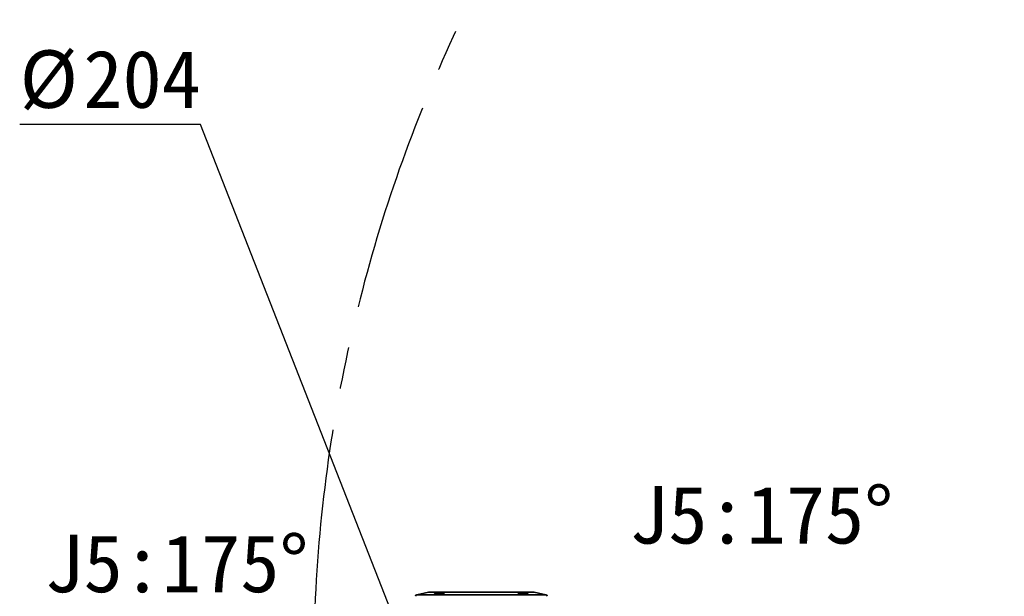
# Model space of a CAD drawing. Header units: millimetres. Extents: x 0 to 4200, y 0 to 2974.
# Tile 29 of 40: x 1976 to 2574, y 1869 to 2220. Entities that reach past the tile are written whole.
import ezdxf

# ---------------------------------------------------------------- set-up
doc = ezdxf.new("R2010")
doc.units = ezdxf.units.MM
doc.header["$LTSCALE"] = 10
doc.linetypes.add('CENTERX2', pattern=[20.32, 12.7, -2.54, 2.54, -2.54])
doc.layers.add('中心线层', color=6, linetype='CENTERX2', lineweight=25)
doc.layers.add('标注层', color=150, linetype='Continuous')
doc.styles.add('SLDTEXTSTYLE1', font='仿宋_GB2312')
doc.dimstyles.new('SLDDIMSTYLE0', dxfattribs={"dimtxt": 35, "dimasz": 40, "dimexe": 0, "dimexo": 0.0625, "dimgap": 8.75, "dimtad": 0, "dimtih": 1, "dimtoh": 1, "dimrnd": 1e-09, "dimzin": 12, "dimdsep": 46, "dimtxsty": 'SLDTEXTSTYLE1', "dimsah": 1, "dimcen": 0, "dimadec": 0, "dimazin": 3, "dimtfac": 1, "dimtdec": 3, "dimtofl": 0, "dimtmove": 0, "dimatfit": 3, "dimfxl": 1, "dimfrac": 2, "dimtolj": 1, "dimtzin": 12, "dimarcsym": 0})

# ---------------------------------------------------------------- blocks, each defined once
blk = doc.blocks.new('_D_3')
at = {"layer": '标注层'}
for p, q in [((3842.05, 2336.14), (3963.72, 2417.76)), ((3963.72, 2417.76), (4093.89, 2417.76))]:
    blk.add_line(p, q, dxfattribs=at)
blk.add_solid([(3842.05, 2336.14), (3878.05, 2354.27), (3872.48, 2362.58)], dxfattribs=at)
at = {"layer": '标注层', "char_height": 35, "attachment_point": 1, "style": 'SLDTEXTSTYLE1'}
for s, insert in [('%%c', (3973.72, 2462.88)), ('1844', (4012.42, 2462.88))]:
    blk.add_mtext(s, dxfattribs=dict(at, insert=insert))
blk = doc.blocks.new('_D_4')
at = {"layer": '标注层'}
for p, q in [((2085.63, 2156.08), (1975.83, 2156.08)), ((2219.16, 1815.46), (2085.63, 2156.08))]:
    blk.add_line(p, q, dxfattribs=at)
blk.add_solid([(2219.16, 1815.46), (2209.21, 1854.52), (2199.9, 1850.87)], dxfattribs=at)
at = {"layer": '标注层', "char_height": 35, "attachment_point": 1, "style": 'SLDTEXTSTYLE1'}
for s, insert in [('%%c', (1975.83, 2201.2)), ('204', (2014.53, 2201.2))]:
    blk.add_mtext(s, dxfattribs=dict(at, insert=insert))

msp = doc.modelspace()

# ---------------------------------------------------------------- linework, layer by layer
at = {"color": 7, "linetype": 'Continuous', "lineweight": 35}
for p, q in [((2224.207, 1871.954), (2217.151, 1870.367)), ((2288.316, 1871.979), (2224.426, 1871.979)), ((2278.926, 1871.344), (2278.868, 1871.445)), ((2295.59, 1870.367), (2288.535, 1871.954))]:
    msp.add_line(p, q, dxfattribs=at)
at = {"color": 8, "linetype": 'Continuous', "lineweight": 35}
for p, q in [((2284.119, 1870.367), (2217.151, 1870.367)), ((2279.128, 1871.954), (2224.207, 1871.954)), ((2288.535, 1871.954), (2279.128, 1871.954)), ((2295.59, 1870.367), (2284.119, 1870.367))]:
    msp.add_line(p, q, dxfattribs=at)
at = {"color": 7, "linetype": 'Continuous', "lineweight": 35, "flags": 128}
for points in [[(2229.295, 1870.651), (2229.083, 1870.497), (2229.004, 1870.432)], [(2283.804, 1870.4), (2283.701, 1870.487), (2283.491, 1870.641)]]:
    msp.add_lwpolyline(points, dxfattribs=at)
at = {"color": 7, "linetype": 'Continuous', "lineweight": 35}
for centre, start, end in [((2217.371, 1869.391), 102.680383, 180), ((2224.426, 1870.979), 90, 102.680383), ((2288.316, 1870.979), 77.319617, 90), ((2295.371, 1869.391), 360, 77.319617)]:
    msp.add_arc(centre, 1, start, end, dxfattribs=at)
for points, knots in [([(2233.315, 1871.107), (2233.41, 1871.142), (2233.696, 1871.246), (2234.029, 1871.427), (2234.134, 1871.621), (2233.863, 1871.759), (2233.263, 1871.812), (2232.415, 1871.776), (2231.413, 1871.661), (2230.352, 1871.48), (2229.327, 1871.251), (2228.633, 1871.05), (2228.134, 1870.866), (2227.792, 1870.696), (2227.687, 1870.524), (2227.952, 1870.406), (2228.548, 1870.36), (2229.398, 1870.389), (2230.406, 1870.488), (2231.471, 1870.648), (2232.319, 1870.823), (2232.843, 1870.96), (2233.087, 1871.032), (2233.22, 1871.075), (2233.283, 1871.096), (2233.315, 1871.107)], [0, 0, 0, 0, 0.0235282, 0.0709601, 0.1262687, 0.1805666, 0.2334112, 0.2851823, 0.336827, 0.3893044, 0.4431455, 0.499891, 0.5234186, 0.5708581, 0.6257897, 0.6797076, 0.732522, 0.784633, 0.8366524, 0.8892062, 0.9427404, 0.9709217, 0.9854024, 0.9926941, 1, 1, 1, 1]), ([(2227.953, 1870.505), (2228.026, 1870.569), (2228.155, 1870.683), (2228.532, 1870.836), (2228.758, 1870.913), (2228.807, 1870.93)], [0, 0, 0, 0, 0.5015901, 0.889832, 1, 1, 1, 1]), ([(2228.807, 1870.93), (2228.996, 1870.993), (2229.209, 1871.057), (2229.553, 1871.15), (2229.672, 1871.18), (2229.917, 1871.24), (2230.045, 1871.27), (2230.43, 1871.355), (2230.693, 1871.407), (2231.231, 1871.502), (2231.497, 1871.543), (2231.885, 1871.594), (2232.013, 1871.609), (2232.262, 1871.634), (2232.381, 1871.644), (2232.726, 1871.669), (2232.941, 1871.676), (2233.217, 1871.672), (2233.303, 1871.669), (2233.459, 1871.657), (2233.53, 1871.648), (2233.718, 1871.616), (2233.808, 1871.587), (2233.865, 1871.549)], [0, 0, 0, 0, 0.125, 0.125, 0.1875, 0.1875, 0.25, 0.25, 0.375, 0.375, 0.5, 0.5, 0.5625, 0.5625, 0.625, 0.625, 0.75, 0.75, 0.8125, 0.8125, 0.875, 0.875, 1, 1, 1, 1]), ([(2233.893, 1871.442), (2233.919, 1871.425), (2233.944, 1871.407), (2233.909, 1871.381), (2233.909, 1871.381)], [0, 0, 0, 0, 0.9983064, 1, 1, 1, 1]), ([(2284.102, 1870.372), (2284.209, 1870.374), (2284.529, 1870.378), (2284.913, 1870.431), (2285.089, 1870.556), (2284.915, 1870.741), (2284.4, 1870.967), (2283.587, 1871.213), (2282.564, 1871.451), (2281.457, 1871.647), (2280.427, 1871.77), (2279.726, 1871.804), (2279.198, 1871.789), (2278.808, 1871.728), (2278.635, 1871.584), (2278.805, 1871.379), (2279.319, 1871.14), (2280.136, 1870.895), (2281.161, 1870.673), (2282.266, 1870.5), (2283.133, 1870.412), (2283.654, 1870.382), (2283.918, 1870.374), (2284.041, 1870.373), (2284.102, 1870.372)], [0, 0, 0, 0, 0.0235384, 0.0710369, 0.1232575, 0.1762324, 0.2302968, 0.2853796, 0.3409655, 0.3962102, 0.450301, 0.4999126, 0.5234522, 0.5709572, 0.622918, 0.676005, 0.7304678, 0.7858788, 0.841414, 0.8962658, 0.9499986, 0.9746622, 0.9872877, 1, 1, 1, 1]), ([(2278.847, 1871.481), (2278.902, 1871.533), (2279.011, 1871.634), (2279.426, 1871.673), (2279.689, 1871.674), (2279.719, 1871.674)], [0, 0, 0, 0, 0.4776104, 0.9405812, 1, 1, 1, 1]), ([(2279.719, 1871.674), (2279.916, 1871.674), (2280.14, 1871.664), (2280.499, 1871.635), (2280.622, 1871.623), (2280.878, 1871.594), (2281.01, 1871.578), (2281.409, 1871.523), (2281.68, 1871.479), (2282.225, 1871.378), (2282.49, 1871.323), (2282.876, 1871.234), (2283.002, 1871.204), (2283.245, 1871.142), (2283.361, 1871.111), (2283.698, 1871.016), (2283.905, 1870.951), (2284.171, 1870.857), (2284.253, 1870.826), (2284.404, 1870.765), (2284.472, 1870.734), (2284.651, 1870.646), (2284.737, 1870.592), (2284.788, 1870.541)], [0, 0, 0, 0, 0.125, 0.125, 0.1875, 0.1875, 0.25, 0.25, 0.375, 0.375, 0.5, 0.5, 0.5625, 0.5625, 0.625, 0.625, 0.75, 0.75, 0.8125, 0.8125, 0.875, 0.875, 1, 1, 1, 1])]:
    msp.add_open_spline(points, degree=3, knots=knots, dxfattribs=at)
at = {"layer": '中心线层', "linetype": 'CENTERX2'}
msp.add_arc((3076.381, 1822.491), 922, 95, 85, dxfattribs=at)

# ---------------------------------------------------------------- texts
at = {"layer": '标注层', "char_height": 35, "attachment_point": 1, "style": 'SLDTEXTSTYLE1'}
for insert in [(2346.274, 1936.434), (1990.88, 1906.849)]:
    msp.add_mtext('J5:175°', dxfattribs=dict(at, insert=insert))

# ---------------------------------------------------------------- dimensions: what is measured, and where the dimension line sits
at = {"layer": '标注层'}
for p1, p2, picture, middle in [((2310.713, 1308.841), (3842.049, 2336.141), '_D_3', (4033.803, 2440.998)), ((2293.606, 1625.527), (2219.155, 1815.456), '_D_4', (2025.729, 2179.321))]:
    dim = msp.add_diameter_dim_2p(p1=p1, p2=p2, dimstyle='SLDDIMSTYLE0', dxfattribs=at)
    dim.commit()
    dim.dimension.update_dxf_attribs({"geometry": picture, "text_midpoint": middle, "dimtype": 163})

doc.saveas('drawing.dxf')
